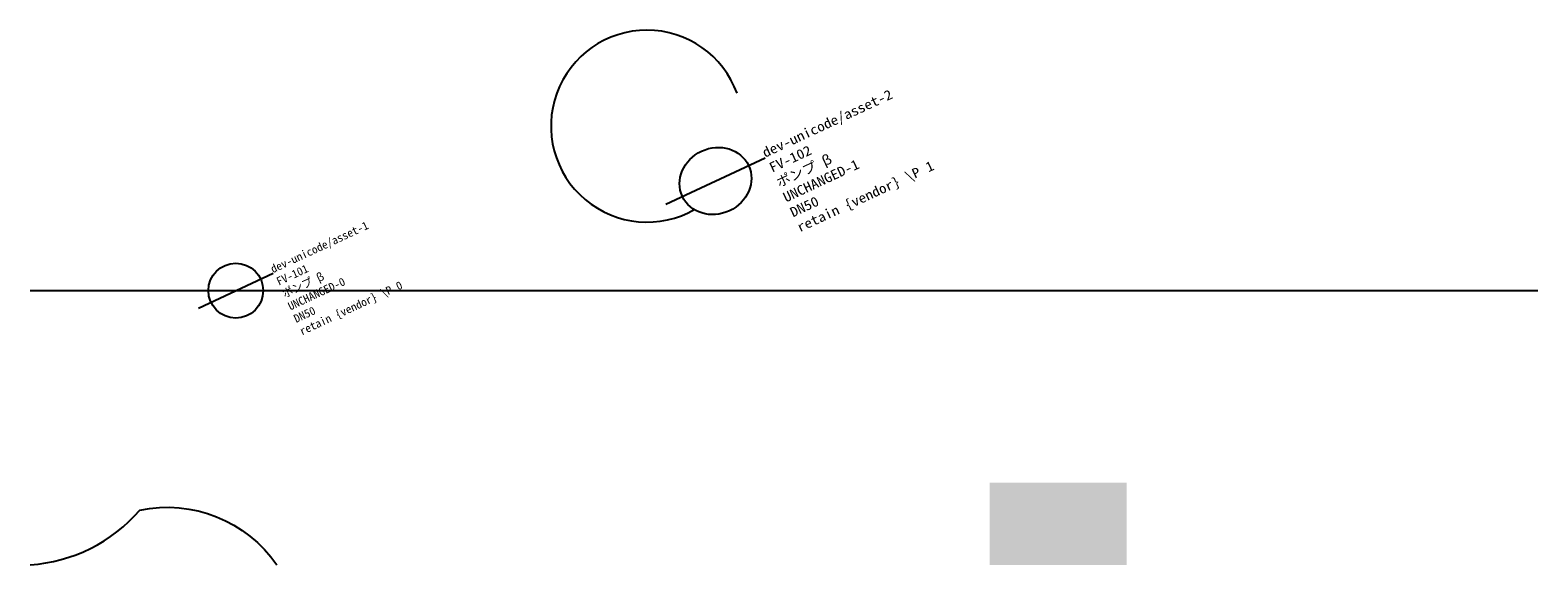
# Model space of a CAD drawing. Header units: metres. Extents: x 0 to 110, y 0 to 39.
import ezdxf

# ---------------------------------------------------------------- set-up
doc = ezdxf.new("R2010")
doc.units = ezdxf.units.M
doc.layers.add('LABEL', color=2, linetype='Continuous')
doc.layers.add('PIPE', color=3, linetype='Continuous')

# ---------------------------------------------------------------- blocks, each defined once
blk = doc.blocks.new('ASSET')
blk.add_line((-3, 0), (3, 0))
blk.add_circle((0, 0), 2)
at = {"layer": 'LABEL'}
for tag, p in [('ICT_ID', (3, 0)), ('TAG', (3, -1)), ('MODEL', (3, -2)), ('SERIAL', (3, -3)), ('SIZE', (3, -4)), ('VENDOR_PRIVATE', (3, -5))]:
    blk.add_attdef(tag, p, '', height=0.6, dxfattribs=at)

msp = doc.modelspace()

# ---------------------------------------------------------------- hatches: boundary and pattern name
msp.add_hatch(color=5).paths.add_polyline_path([(70, 0), (80, 0), (80, 6), (70, 6)])

# ---------------------------------------------------------------- linework, layer by layer
msp.add_lwpolyline([(0, 0, 0.2), (8, 4, -0.3), (18, 0)], format="xyb")
msp.add_arc((45, 32), 7, 20, 300)
at = {"layer": 'PIPE'}
msp.add_line((0, 20), (110, 20), dxfattribs=at)

# ---------------------------------------------------------------- block references
at = {"layer": 'PIPE', "xscale": 1.3333333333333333, "yscale": 1.2, "rotation": 25}
msp.add_blockref('ASSET', (50, 28), dxfattribs=at).add_auto_attribs({'ICT_ID': 'dev-unicode/asset-2', 'TAG': 'FV-102', 'MODEL': 'ポンプ β', 'SERIAL': 'UNCHANGED-1', 'SIZE': 'DN50', 'VENDOR_PRIVATE': 'retain {vendor} \\P 1'})
at = {"layer": 'PIPE', "rotation": 25}
msp.add_blockref('ASSET', (15, 20), dxfattribs=at).add_auto_attribs({'ICT_ID': 'dev-unicode/asset-1', 'TAG': 'FV-101', 'MODEL': 'ポンプ β', 'SERIAL': 'UNCHANGED-0', 'SIZE': 'DN50', 'VENDOR_PRIVATE': 'retain {vendor} \\P 0'})

doc.saveas('drawing.dxf')
